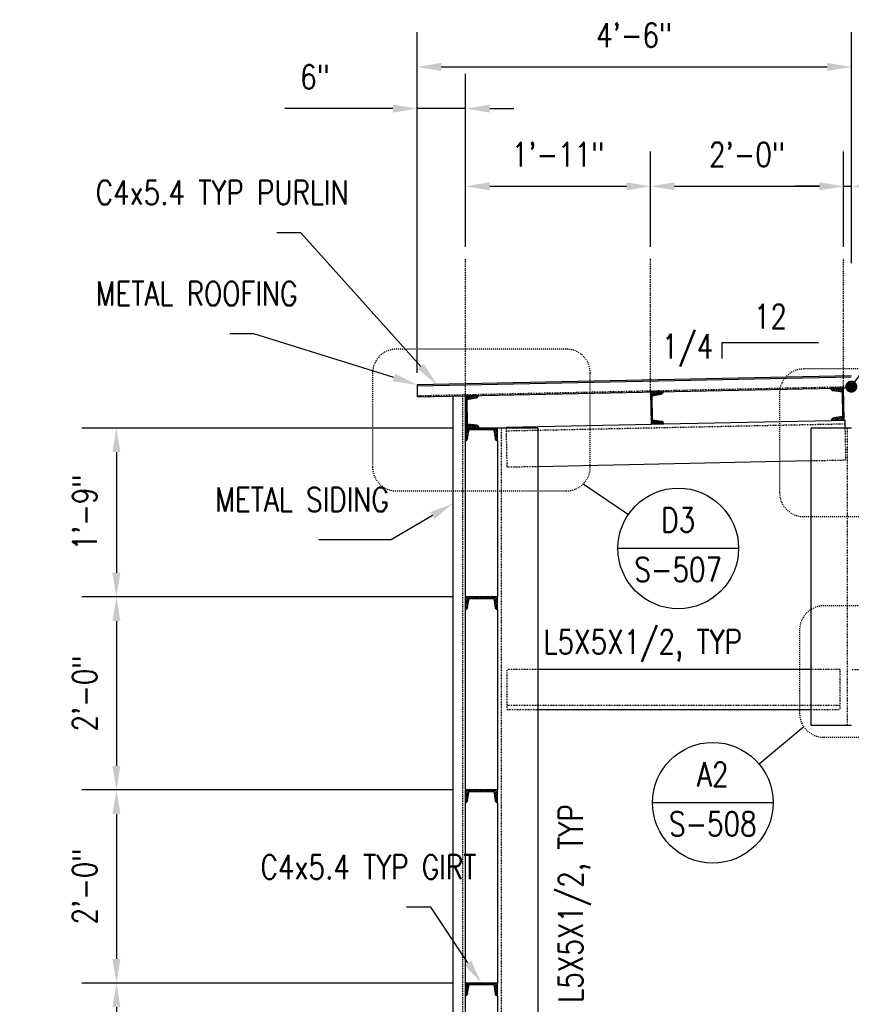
# Model space of a CAD drawing. Header units: inches. Extents: x 514 to 3028, y 69 to 495.
# Tile 10 of 25: x 1278 to 1381, y 151 to 274. Entities that reach past the tile are written whole.
import ezdxf
from ezdxf import colors
from ezdxf.entities.mleader import LeaderData, LeaderLine
from ezdxf.enums import TextEntityAlignment as Align
from ezdxf.math import Vec2, Vec3

# ---------------------------------------------------------------- set-up
doc = ezdxf.new("R2010")
doc.units = ezdxf.units.IN
doc.header["$MEASUREMENT"] = 0
for name, pattern in [('014200-907 MS2 Medium Dash', [0.109898, 0.068898, -0.041]), ('Dash', [0.25, 0.125, -0.125]), ('Dash - 1_16_', [0.1875, 0.125, -0.0625]), ('Hidden 3_32_', [0.140625, 0.09375, -0.046875])]:
    doc.linetypes.add(name, pattern=pattern)
for name, color, linetype in [('A-FLOR', 192, 'Continuous'), ('G-ANNO-REFR', 2, 'Continuous'), ('S-ANNO-DIMS', 1, 'Continuous'), ('S-ANNO-NOTE', 2, 'Continuous'), ('S-ANNO-SYMB', 2, 'Continuous'), ('S-ANNO-TEXT', 2, 'Continuous'), ('S-BEAM', 10, 'Continuous'), ('S-BEAM-HDLN', 1, 'Dash'), ('S-COLS', 2, 'Continuous'), ('S-DETL', 90, 'Continuous'), ('S-DETL-PATT', 8, 'Continuous'), ('S-DETL-THIN', 1, 'Continuous')]:
    doc.layers.add(name, color=color, linetype=linetype)
doc.layers.add('A-FLOR-OVHD', color=9, linetype='014200-907 MS2 Medium Dash', true_color=0x808080)
doc.styles.add('AEC_COMN_TITLE', font='romans.shx', dxfattribs={"width": 0.8, "height": 0.1875})
doc.styles.add('Annotative', font='romans.shx', dxfattribs={"width": 0.8, "height": 0.125})
doc.styles.add('ROMANS', font='romans.shx', dxfattribs={"width": 0.8})
doc.dimstyles.new('Annotative', dxfattribs={"dimscale": 0, "dimtxt": 0.125, "dimasz": 0.125, "dimexe": 0.18, "dimexo": 0.0625, "dimgap": 0.09, "dimtad": 1, "dimdec": 3, "dimzin": 3, "dimdsep": 46, "dimlunit": 4, "dimtxsty": 'Annotative', "dimcen": 0.09, "dimclrt": 2, "dimazin": 2, "dimtfac": 1, "dimtdec": 3, "dimtmove": 0, "dimatfit": 0, "dimfxl": 1, "dimtfill": 1, "dimfrac": 2, "dimtolj": 1, "dimtzin": 0, "dimarcsym": 0})
pattern_1 = [(45, (0, 0), (-0.176776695, 0.176776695), []), (45, (0, 0.125), (-0.176776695, 0.176776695), [])]

# ---------------------------------------------------------------- blocks, each defined once
blk = doc.blocks.new('051200_Column-L-Angle - L5X5X1_2-1705965-CANOPY SECTION 1')
at = {"layer": 'S-COLS'}
for p, q in [((794.21, 223), (789.21, 223)), ((794.21, 223), (794.21, 132)), ((789.21, 221.42), (789.21, 202)), ((789.21, 200.42), (789.21, 178)), ((789.21, 176.42), (789.21, 154)), ((789.21, 152.42), (789.21, 133.58)), ((794.21, 132), (789.21, 132))]:
    blk.add_line(p, q, dxfattribs=at)
at = {"layer": 'S-COLS', "linetype": 'Hidden 3_32_'}
blk.add_line((789.71, 132), (789.71, 223), dxfattribs=at)
blk = doc.blocks.new('051200_Column-L-Angle - L5X5X1_2-1698497-CANOPY SECTION 1')
at = {"layer": 'S-COLS'}
for p, q in [((828.21, 186), (828.21, 223)), ((833.21, 223), (828.21, 223)), ((833.21, 186), (828.21, 186))]:
    blk.add_line(p, q, dxfattribs=at)
at = {"layer": 'S-COLS', "linetype": 'Hidden 3_32_'}
blk.add_line((832.71, 223), (832.71, 186), dxfattribs=at)
blk = doc.blocks.new('051200_StructuralFraming-C-Channel - C4X5_4-1771584-CANOPY SECTION 1')
at = {"lineweight": -3}
for p, q in [((832.23, 227.98), (830.65, 227.95)), ((832.31, 223.98), (832.23, 227.98)), ((832.23, 227.98), (832.23, 227.98)), ((830.94, 227.66), (830.95, 227.66)), ((830.95, 227.66), (832.05, 227.5)), ((832.05, 227.5), (832.12, 224.45)), ((832.12, 224.45), (831.02, 224.25)), ((830.73, 223.95), (832.31, 223.98)), ((832.31, 223.98), (832.31, 223.98))]:
    blk.add_line(p, q, dxfattribs=at)
for centre, start, end in [((830.94, 227.95), 181.19, 271.19), ((831.03, 223.95), 91.19, 181.19)]:
    blk.add_arc(centre, 0.296, start, end, dxfattribs=at)
blk = doc.blocks.new('051200_StructuralFraming-C-Channel - C4X5_4-V10-CANOPY SECTION 1')
at = {"lineweight": -3}
for p, q in [((785.21, 202), (785.21, 200.42)), ((789.21, 202), (785.21, 202)), ((789.21, 200.42), (789.21, 202)), ((785.5, 200.72), (785.68, 201.82)), ((785.68, 201.82), (788.74, 201.82)), ((788.74, 201.82), (788.91, 200.72))]:
    blk.add_line(p, q, dxfattribs=at)
for centre, start, end in [((785.21, 200.72), 270, 0), ((789.21, 200.72), 180, 270)]:
    blk.add_arc(centre, 0.296, start, end, dxfattribs=at)
blk = doc.blocks.new('051200_StructuralFraming-C-Channel - C4X5_4-V13-CANOPY SECTION 1')
at = {"lineweight": -3}
for p, q in [((785.21, 223), (785.21, 221.42)), ((789.21, 223), (785.21, 223)), ((785.5, 221.72), (785.68, 222.82)), ((785.68, 222.82), (788.74, 222.82)), ((788.74, 222.82), (788.91, 221.72)), ((789.21, 221.42), (789.21, 223))]:
    blk.add_line(p, q, dxfattribs=at)
for centre, start, end in [((785.21, 221.72), 270, 0), ((789.21, 221.72), 180, 270)]:
    blk.add_arc(centre, 0.296, start, end, dxfattribs=at)
blk = doc.blocks.new('051200_StructuralFraming-C-Channel - C4X5_4-1771553-CANOPY SECTION 1')
at = {"lineweight": -3}
for p, q in [((786.82, 227.04), (785.24, 227.01)), ((785.24, 227.01), (785.32, 223.01)), ((785.44, 226.55), (786.53, 226.74)), ((785.5, 223.49), (785.44, 226.55)), ((785.32, 223.01), (786.9, 223.05)), ((786.6, 223.34), (785.5, 223.49))]:
    blk.add_line(p, q, dxfattribs=at)
for centre, start, end in [((786.53, 227.04), 271.19, 1.19), ((786.61, 223.04), 1.19, 91.19)]:
    blk.add_arc(centre, 0.296, start, end, dxfattribs=at)
blk = doc.blocks.new('051200_StructuralFraming-C-Channel - C4X5_4-V14-CANOPY SECTION 1')
at = {"lineweight": -3}
for p, q in [((809.82, 227.52), (808.24, 227.49)), ((808.24, 227.49), (808.32, 223.49)), ((808.43, 227.02), (809.53, 227.22)), ((808.49, 223.96), (808.43, 227.02)), ((808.32, 223.49), (809.9, 223.52)), ((809.6, 223.81), (808.49, 223.96))]:
    blk.add_line(p, q, dxfattribs=at)
for centre, start, end in [((809.52, 227.52), 271.19, 1.19), ((809.6, 223.52), 1.19, 91.19)]:
    blk.add_arc(centre, 0.296, start, end, dxfattribs=at)
blk = doc.blocks.new('*D128')
at = {"layer": 'Defpoints', "color": 0, "transparency": 16777216}
for p in [(1333.08, 262.71), (1333.08, 244.04), (1327.05, 228.38)]:
    blk.add_point(p, dxfattribs=at)
at = {"layer": 'S-ANNO-DIMS', "color": 0, "lineweight": -2, "transparency": 16777216}
for p, q in [((1327.05, 229.88), (1327.05, 267.03)), ((1333.08, 245.54), (1333.08, 267.03)), ((1324.05, 262.71), (1310.61, 262.71)), ((1333.08, 262.71), (1327.05, 262.71)), ((1336.08, 262.71), (1339.08, 262.71))]:
    blk.add_line(p, q, dxfattribs=at)
at = {"layer": 'S-ANNO-DIMS', "color": 0, "transparency": 16777216}
for points in [[(1324.05, 263.21), (1324.05, 262.21), (1327.05, 262.71)], [(1336.08, 263.21), (1336.08, 262.21), (1333.08, 262.71)]]:
    blk.add_solid(points, dxfattribs=at)
at = {"layer": 'S-ANNO-DIMS', "color": 2, "lineweight": -3, "transparency": 16777216, "insert": (1314.37, 266.65), "char_height": 3, "width": 18.6393, "attachment_point": 5, "style": 'Annotative'}
blk.add_mtext('\\A1;6"', dxfattribs=at)
blk = doc.blocks.new('*D127')
at = {"layer": 'Defpoints', "color": 0, "transparency": 16777216}
for p in [(1356.08, 253.05), (1333.08, 244.04), (1356.08, 244.04)]:
    blk.add_point(p, dxfattribs=at)
at = {"layer": 'S-ANNO-DIMS', "color": 0, "lineweight": -2, "transparency": 16777216}
for p, q in [((1333.08, 245.54), (1333.08, 257.37)), ((1356.08, 245.54), (1356.08, 257.37)), ((1336.08, 253.05), (1353.08, 253.05))]:
    blk.add_line(p, q, dxfattribs=at)
at = {"layer": 'S-ANNO-DIMS', "color": 0, "transparency": 16777216}
for points in [[(1336.08, 253.55), (1336.08, 252.55), (1333.08, 253.05)], [(1353.08, 253.55), (1353.08, 252.55), (1356.08, 253.05)]]:
    blk.add_solid(points, dxfattribs=at)
at = {"layer": 'S-ANNO-DIMS', "color": 2, "lineweight": -3, "transparency": 16777216, "insert": (1344.58, 257), "char_height": 3, "width": 15.0412, "attachment_point": 5, "style": 'Annotative'}
blk.add_mtext('\\A1;1\'-11"', dxfattribs=at)
blk = doc.blocks.new('*D126')
at = {"layer": 'Defpoints', "color": 0, "transparency": 16777216}
for p in [(1380.08, 253.05), (1356.08, 244.04), (1380.08, 244.03)]:
    blk.add_point(p, dxfattribs=at)
at = {"layer": 'S-ANNO-DIMS', "color": 0, "lineweight": -2, "transparency": 16777216}
for p, q in [((1356.08, 245.54), (1356.08, 257.37)), ((1380.08, 245.53), (1380.08, 257.37)), ((1359.08, 253.05), (1377.08, 253.05))]:
    blk.add_line(p, q, dxfattribs=at)
at = {"layer": 'S-ANNO-DIMS', "color": 0, "transparency": 16777216}
for points in [[(1359.08, 253.55), (1359.08, 252.55), (1356.08, 253.05)], [(1377.08, 253.55), (1377.08, 252.55), (1380.08, 253.05)]]:
    blk.add_solid(points, dxfattribs=at)
at = {"layer": 'S-ANNO-DIMS', "color": 2, "lineweight": -3, "transparency": 16777216, "insert": (1368.08, 257), "char_height": 3, "width": 12.3279, "attachment_point": 5, "style": 'Annotative'}
blk.add_mtext('\\A1;2\'-0"', dxfattribs=at)
blk = doc.blocks.new('*D125')
at = {"layer": 'Defpoints', "color": 0, "transparency": 16777216}
for p in [(1381.05, 267.89), (1381.05, 242), (1327.05, 228.38)]:
    blk.add_point(p, dxfattribs=at)
at = {"layer": 'S-ANNO-DIMS', "color": 0, "lineweight": -2, "transparency": 16777216}
for p, q in [((1327.05, 229.88), (1327.05, 272.21)), ((1381.05, 243.5), (1381.05, 272.21)), ((1330.05, 267.89), (1378.05, 267.89))]:
    blk.add_line(p, q, dxfattribs=at)
at = {"layer": 'S-ANNO-DIMS', "color": 0, "transparency": 16777216}
for points in [[(1330.05, 268.39), (1330.05, 267.39), (1327.05, 267.89)], [(1378.05, 268.39), (1378.05, 267.39), (1381.05, 267.89)]]:
    blk.add_solid(points, dxfattribs=at)
at = {"layer": 'S-ANNO-DIMS', "color": 2, "lineweight": -3, "transparency": 16777216, "insert": (1354.05, 271.84), "char_height": 3, "width": 12.3279, "attachment_point": 5, "style": 'Annotative'}
blk.add_mtext('\\A1;4\'-6"', dxfattribs=at)
blk = doc.blocks.new('*D123')
at = {"layer": 'Defpoints', "color": 0, "transparency": 16777216}
for p in [(1333.05, 223), (1289.67, 202), (1333.05, 202)]:
    blk.add_point(p, dxfattribs=at)
at = {"layer": 'S-ANNO-DIMS', "color": 0, "lineweight": -2, "transparency": 16777216}
for p, q in [((1331.55, 223), (1285.35, 223)), ((1289.67, 220), (1289.67, 205)), ((1331.55, 202), (1285.35, 202))]:
    blk.add_line(p, q, dxfattribs=at)
at = {"layer": 'S-ANNO-DIMS', "color": 0, "transparency": 16777216}
for points in [[(1289.17, 220), (1290.17, 220), (1289.67, 223)], [(1289.17, 205), (1290.17, 205), (1289.67, 202)]]:
    blk.add_solid(points, dxfattribs=at)
at = {"layer": 'S-ANNO-DIMS', "color": 2, "lineweight": -3, "transparency": 16777216, "insert": (1285.72, 212.5), "char_height": 3, "width": 12.3279, "attachment_point": 5, "rotation": 90, "style": 'Annotative'}
blk.add_mtext('\\A1;1\'-9"', dxfattribs=at)
blk = doc.blocks.new('*D122')
at = {"layer": 'Defpoints', "color": 0, "transparency": 16777216}
for p in [(1333.05, 202), (1289.67, 178), (1333.05, 178)]:
    blk.add_point(p, dxfattribs=at)
at = {"layer": 'S-ANNO-DIMS', "color": 0, "lineweight": -2, "transparency": 16777216}
for p, q in [((1331.55, 202), (1285.35, 202)), ((1289.67, 199), (1289.67, 181)), ((1331.55, 178), (1285.35, 178))]:
    blk.add_line(p, q, dxfattribs=at)
at = {"layer": 'S-ANNO-DIMS', "color": 0, "transparency": 16777216}
for points in [[(1289.17, 199), (1290.17, 199), (1289.67, 202)], [(1289.17, 181), (1290.17, 181), (1289.67, 178)]]:
    blk.add_solid(points, dxfattribs=at)
at = {"layer": 'S-ANNO-DIMS', "color": 2, "lineweight": -3, "transparency": 16777216, "insert": (1285.72, 190), "char_height": 3, "width": 12.3279, "attachment_point": 5, "rotation": 90, "style": 'Annotative'}
blk.add_mtext('\\A1;2\'-0"', dxfattribs=at)
blk = doc.blocks.new('*D121')
at = {"layer": 'Defpoints', "color": 0, "transparency": 16777216}
for p in [(1333.05, 178), (1289.67, 154), (1333.05, 154)]:
    blk.add_point(p, dxfattribs=at)
at = {"layer": 'S-ANNO-DIMS', "color": 0, "lineweight": -2, "transparency": 16777216}
for p, q in [((1331.55, 178), (1285.35, 178)), ((1289.67, 175), (1289.67, 157)), ((1331.55, 154), (1285.35, 154))]:
    blk.add_line(p, q, dxfattribs=at)
at = {"layer": 'S-ANNO-DIMS', "color": 0, "transparency": 16777216}
for points in [[(1289.17, 175), (1290.17, 175), (1289.67, 178)], [(1289.17, 157), (1290.17, 157), (1289.67, 154)]]:
    blk.add_solid(points, dxfattribs=at)
at = {"layer": 'S-ANNO-DIMS', "color": 2, "lineweight": -3, "transparency": 16777216, "insert": (1285.72, 166), "char_height": 3, "width": 12.3279, "attachment_point": 5, "rotation": 90, "style": 'Annotative'}
blk.add_mtext('\\A1;2\'-0"', dxfattribs=at)
blk = doc.blocks.new('*D120')
at = {"layer": 'Defpoints', "color": 0, "transparency": 16777216}
for p in [(1333.05, 154), (1289.67, 132), (1331.55, 132)]:
    blk.add_point(p, dxfattribs=at)
at = {"layer": 'S-ANNO-DIMS', "color": 0, "lineweight": -2, "transparency": 16777216}
for p, q in [((1331.55, 154), (1285.35, 154)), ((1289.67, 151), (1289.67, 135)), ((1330.05, 132), (1285.35, 132))]:
    blk.add_line(p, q, dxfattribs=at)
at = {"layer": 'S-ANNO-DIMS', "color": 0, "transparency": 16777216}
for points in [[(1289.17, 151), (1290.17, 151), (1289.67, 154)], [(1289.17, 135), (1290.17, 135), (1289.67, 132)]]:
    blk.add_solid(points, dxfattribs=at)
at = {"layer": 'S-ANNO-DIMS', "color": 2, "lineweight": -3, "transparency": 16777216, "insert": (1285.72, 143), "char_height": 3, "width": 15.0412, "attachment_point": 5, "rotation": 90, "style": 'Annotative'}
blk.add_mtext('\\A1;1\'-10"', dxfattribs=at)
blk = doc.blocks.new('_Dot')
at = {"color": 0, "linetype": 'ByBlock', "lineweight": -2}
blk.add_line((-0.5, 0), (-1, 0), dxfattribs=at)
at = {"color": 0, "linetype": 'ByBlock', "const_width": 0.5}
blk.add_lwpolyline([(-0.25, 0, 1), (0.25, 0, 1)], format="xyb", close=True, dxfattribs=at)
blk = doc.blocks.new('*D174')
at = {"layer": 'Defpoints', "color": 0, "transparency": 16777216}
for p in [(1381.05, 253.05), (1380.08, 244.03), (1381.05, 242)]:
    blk.add_point(p, dxfattribs=at)
at = {"layer": 'S-ANNO-DIMS', "color": 0, "lineweight": -2, "transparency": 16777216}
for p, q in [((1380.08, 245.53), (1380.08, 257.37)), ((1381.05, 243.5), (1381.05, 257.37)), ((1377.08, 253.05), (1374.08, 253.05)), ((1380.08, 253.05), (1381.05, 253.05)), ((1384.05, 253.05), (1387.05, 253.05))]:
    blk.add_line(p, q, dxfattribs=at)
at = {"layer": 'S-ANNO-DIMS', "color": 0, "transparency": 16777216}
for points in [[(1377.08, 253.55), (1377.08, 252.55), (1380.08, 253.05)], [(1384.05, 253.55), (1384.05, 252.55), (1381.05, 253.05)]]:
    blk.add_solid(points, dxfattribs=at)
at = {"layer": 'S-ANNO-DIMS', "color": 2, "lineweight": -3, "transparency": 16777216, "insert": (1387.05, 257), "char_height": 3, "attachment_point": 5, "style": 'Annotative'}
blk.add_mtext('\\A1;1"', dxfattribs=at)
blk = doc.blocks.new('Detail Callout AEC')
at = {"color": 0, "linetype": 'ByBlock', "lineweight": -3, "transparency": 16777216}
blk.add_line((0.25, 0), (-0.25, 0), dxfattribs=at)
blk.add_circle((0, 0), 0.25, dxfattribs=at)
at = {"color": 0, "linetype": 'ByBlock', "lineweight": -3, "transparency": 16777216, "style": 'AEC_COMN_TITLE'}
for tag, p in [('VIEWNUMBER', (0, 0.0508)), ('SHEETNUMBER', (0, -0.1263))]:
    blk.add_attdef(tag, text='', height=0.0938, dxfattribs=at).set_placement(p, align=Align.CENTER)
blk = doc.blocks.new('*D190')
at = {"layer": 'Defpoints', "color": 0, "linetype": 'Hidden 3_32_', "transparency": 16777216}
for p in [(1381.55, 195), (1423.36, 195), (1379.64, 192.98)]:
    blk.add_point(p, dxfattribs=at)
at = {"layer": 'S-BEAM', "color": 0, "linetype": 'Hidden 3_32_', "lineweight": -2, "transparency": 16777216}
for p, q in [((1423.36, 198), (1423.36, 201)), ((1383.05, 195), (1427.68, 195)), ((1423.36, 195), (1423.36, 192.98)), ((1381.14, 192.98), (1427.68, 192.98)), ((1423.36, 189.98), (1423.36, 177.63))]:
    blk.add_line(p, q, dxfattribs=at)
at = {"layer": 'S-BEAM', "color": 0, "linetype": 'Hidden 3_32_', "transparency": 16777216}
for points in [[(1422.86, 198), (1423.86, 198), (1423.36, 195)], [(1422.86, 189.98), (1423.86, 189.98), (1423.36, 192.98)]]:
    blk.add_solid(points, dxfattribs=at)
at = {"layer": 'S-BEAM', "color": 2, "linetype": 'Hidden 3_32_', "transparency": 16777216, "insert": (1419.41, 181.45), "char_height": 3, "attachment_point": 5, "rotation": 90, "style": 'Annotative', "bg_fill": 3, "box_fill_scale": 1.25, "bg_fill_color": 256, "bg_fill_true_color": 13158600, "bg_fill_transparency": 0}
blk.add_mtext('\\A1;2"', dxfattribs=at)

msp = doc.modelspace()

# ---------------------------------------------------------------- hatches: boundary and pattern name
at = {"layer": 'S-DETL-PATT'}
h = msp.add_hatch(dxfattribs=at)
h.set_pattern_fill('STEEL', color=256, scale=2)
h.set_pattern_definition(pattern_1)
h.paths.add_polyline_path([(1380.0669, 227.9789), (1378.4872, 227.946, 0.41421356), (1378.7893, 227.6563), (1379.8927, 227.5049), (1379.9562, 224.446), (1378.8601, 224.249, 0.40521031), (1378.5702, 223.956), (1378.5718, 223.9561), (1380.1497, 223.9889)])
h = msp.add_hatch(dxfattribs=at)
h.set_pattern_fill('STEEL', color=256, scale=2)
h.set_pattern_definition(pattern_1)
h.paths.add_polyline_path([(1334.6609, 227.0362), (1333.0814, 227.0033), (1333.1643, 223.0126), (1334.7439, 223.0454, 0.41421356), (1334.4418, 223.3352), (1333.3385, 223.4866), (1333.2749, 226.5455), (1334.3711, 226.7425, 0.40591675)])
h = msp.add_hatch(dxfattribs=at)
h.set_pattern_fill('STEEL', color=256, scale=2)
h.set_pattern_definition(pattern_1)
h.paths.add_polyline_path([(1357.6559, 227.5138), (1356.0764, 227.481), (1356.1593, 223.4903), (1357.739, 223.5231, 0.41421356), (1357.4369, 223.8129), (1356.3335, 223.9642), (1356.27, 227.0231), (1357.3661, 227.2201, 0.40591675)])
h = msp.add_hatch(dxfattribs=at)
h.set_pattern_fill('STEEL', color=256, scale=2)
h.set_pattern_definition(pattern_1)
h.paths.add_polyline_path([(1336.7494, 221.716, 0.41421356), (1337.0454, 221.42), (1337.0454, 223), (1333.0454, 223), (1333.0454, 221.42, 0.41421356), (1333.3414, 221.716), (1333.5156, 222.816), (1336.5752, 222.816)])
h = msp.add_hatch(dxfattribs=at)
h.set_pattern_fill('STEEL', color=256, scale=2)
h.set_pattern_definition(pattern_1)
h.paths.add_polyline_path([(1337.0454, 202), (1333.0454, 202), (1333.0454, 200.42, 0.41421356), (1333.3414, 200.716), (1333.5156, 201.816), (1336.5752, 201.816), (1336.7494, 200.716, 0.41421356), (1337.0454, 200.42)])
h = msp.add_hatch(dxfattribs=at)
h.set_pattern_fill('STEEL', color=256, scale=2)
h.set_pattern_definition([(45, (-2e-13, -24), (-0.176776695, 0.176776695), []), (45, (-2e-13, -23.875), (-0.176776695, 0.176776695), [])])
h.paths.add_polyline_path([(1337.0454, 178), (1333.0454, 178), (1333.0454, 176.42, 0.41421356), (1333.3414, 176.716), (1333.5156, 177.816), (1336.5752, 177.816), (1336.7494, 176.716, 0.41421356), (1337.0454, 176.42)])
h = msp.add_hatch(dxfattribs=at)
h.set_pattern_fill('STEEL', color=256, scale=2)
h.set_pattern_definition([(45, (0, -48), (-0.176776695, 0.176776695), []), (45, (0, -47.875), (-0.176776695, 0.176776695), [])])
h.paths.add_polyline_path([(1337.0454, 154), (1333.0454, 154), (1333.0454, 152.42, 0.41421356), (1333.3414, 152.716), (1333.5156, 153.816), (1336.5752, 153.816), (1336.7494, 152.716, 0.41421356), (1337.0454, 152.42)])

# ---------------------------------------------------------------- linework, layer by layer
at = {"layer": 'A-FLOR', "lineweight": -3}
for p, q in [((1381.0454, 229.5), (1327.0454, 228.3783)), ((1327.0454, 228.3783), (1327.0454, 226.878)), ((1327.0454, 226.878), (1381.0454, 227.9997))]:
    msp.add_line(p, q, dxfattribs=at)
at = {"layer": 'A-FLOR-OVHD', "lineweight": -3}
msp.add_line((1327.0454, 227.028), (1381.0454, 228.1497), dxfattribs=at)
at = {"layer": 'G-ANNO-REFR', "lineweight": -3}
msp.add_line((1347.7147, 216.0511), (1353.3217, 212.2455), dxfattribs=at)
at = {"layer": 'S-ANNO-SYMB'}
msp.add_line((1364.9824, 233.6498), (1376.9824, 233.6498), dxfattribs=at)
at = {"layer": 'S-ANNO-SYMB', "lineweight": -3}
msp.add_line((1375.1517, 185.8322), (1369.591, 181.2085), dxfattribs=at)
at = {"layer": 'S-ANNO-SYMB', "linetype": 'Dash', "lineweight": -3}
for points in [[(1324.517, 215.1724), (1345.5934, 215.1724, 0.41421356), (1348.5934, 218.1724), (1348.5934, 229.8198, 0.41421356), (1345.5934, 232.8198), (1324.517, 232.8198, 0.41421356), (1321.517, 229.8198), (1321.517, 218.1724, 0.41421356)], [(1391.0917, 214.9804), (1391.0917, 227.3443, 0.41421356), (1388.0917, 230.3443), (1375.1266, 230.3443, 0.41421356), (1372.1266, 227.3443), (1372.1266, 214.9804, 0.41421356), (1375.1266, 211.9804), (1388.0917, 211.9804, 0.41421356)]]:
    msp.add_lwpolyline(points, format="xyb", close=True, dxfattribs=at)
at = {"layer": 'S-ANNO-SYMB'}
msp.add_lwpolyline([(1364.9824, 231.6498), (1364.9824, 233.6498)], dxfattribs=at)
at = {"layer": 'S-BEAM'}
for p, q in [((1338.1531, 223.1163), (1356.1573, 223.4904)), ((1338.1555, 223), (1338.1531, 223.1163)), ((1357.739, 223.5232), (1378.5718, 223.9561)), ((1380.1497, 223.9889), (1380.2337, 223.9906)), ((1380.2337, 223.9906), (1380.2543, 223)), ((1376.0454, 218.9025), (1342.0454, 218.1961)), ((1376.0454, 193), (1342.0454, 193)), ((1342.0454, 188), (1376.0454, 188))]:
    msp.add_line(p, q, dxfattribs=at)
at = {"layer": 'S-BEAM', "linetype": 'Hidden 3_32_'}
for p, q in [((1338.2569, 218.1173), (1338.1555, 222.998)), ((1380.2441, 223.4907), (1342.0454, 222.697)), ((1380.2543, 222.998), (1380.3376, 218.9917)), ((1342.0435, 222.697), (1338.1634, 222.6164)), ((1338.2566, 218.1344), (1338.2569, 218.1173)), ((1342.0435, 218.196), (1338.2569, 218.1173)), ((1380.3376, 218.9917), (1376.0474, 218.9025)), ((1380.3376, 218.9917), (1380.3372, 219.0087)), ((1338.2726, 188), (1338.2726, 193)), ((1338.2726, 193), (1338.2726, 192.983)), ((1342.0435, 193), (1338.2726, 193)), ((1379.637, 193), (1376.0474, 193)), ((1379.637, 192.983), (1379.637, 193)), ((1379.637, 193), (1379.637, 188)), ((1342.0435, 188.5), (1338.2726, 188.5)), ((1338.2726, 188), (1342.0435, 188)), ((1376.0454, 188.5), (1342.0454, 188.5)), ((1379.637, 188.5), (1376.0474, 188.5)), ((1376.0474, 188), (1379.637, 188))]:
    msp.add_line(p, q, dxfattribs=at)
at = {"layer": 'S-BEAM-HDLN'}
msp.add_line((1378.5758, 223.9562), (1380.1478, 223.9888), dxfattribs=at)
at = {"layer": 'S-DETL', "linetype": 'Dash - 1_16_', "lineweight": -3}
for p, q in [((1333.0812, 227.0118), (1333.0812, 244.0425)), ((1356.0762, 227.4894), (1356.0762, 244.0425)), ((1380.0758, 227.979), (1380.0758, 244.0314)), ((1332.7214, 226.9959), (1332.7214, 132))]:
    msp.add_line(p, q, dxfattribs=at)
at = {"layer": 'S-DETL', "lineweight": -3}
for p, q in [((1331.5454, 132), (1331.5454, 226.9714)), ((1333.0454, 227.0026), (1333.0454, 132))]:
    msp.add_line(p, q, dxfattribs=at)
at = {"layer": 'S-DETL-THIN', "lineweight": -3}
msp.add_line((1327.0454, 228.2283), (1381.0454, 229.35), dxfattribs=at)

# ---------------------------------------------------------------- block references
at = {"layer": 'G-ANNO-REFR', "lineweight": -3}
ref = msp.add_blockref('Detail Callout AEC', (1359.5273, 208.0336), dxfattribs=dict(at, xscale=30, yscale=30, zscale=30))
ref.add_attrib('VIEWNUMBER', 'D3', dxfattribs={"layer": 'S-ANNO-TEXT', "color": 1, "transparency": 16777216, "height": 3.00001, "style": 'ROMANS', "width": 0.8}).set_placement((1359.5273, 209.1586), align=Align.BOTTOM_CENTER)
ref.add_attrib('SHEETNUMBER', 'S-507', dxfattribs={"layer": 'S-ANNO-TEXT', "color": 1, "transparency": 16777216, "height": 3.00001, "style": 'ROMANS', "width": 0.8}).set_placement((1359.5273, 203.9061), align=Align.CENTER)
ref = msp.add_blockref('Detail Callout AEC', (1363.824, 176.4135), dxfattribs=dict(at, xscale=30, yscale=30, zscale=30))
ref.add_attrib('VIEWNUMBER', 'A2', dxfattribs={"layer": 'S-ANNO-TEXT', "color": 1, "transparency": 16777216, "height": 3.00001, "style": 'ROMANS', "width": 0.8}).set_placement((1363.824, 177.5385), align=Align.BOTTOM_CENTER)
ref.add_attrib('SHEETNUMBER', 'S-508', dxfattribs={"layer": 'S-ANNO-TEXT', "color": 1, "transparency": 16777216, "height": 3.00001, "style": 'ROMANS', "width": 0.8}).set_placement((1363.824, 172.286), align=Align.CENTER)
at = {"layer": 'S-COLS', "lineweight": -3}
for name in ['051200_Column-L-Angle - L5X5X1_2-1705965-CANOPY SECTION 1', '051200_Column-L-Angle - L5X5X1_2-1698497-CANOPY SECTION 1']:
    msp.add_blockref(name, (547.8395, 0), dxfattribs=at)
at = {"layer": 'S-DETL-THIN', "lineweight": -3}
for name, p in [('051200_StructuralFraming-C-Channel - C4X5_4-1771584-CANOPY SECTION 1', (547.8395, 0)), ('051200_StructuralFraming-C-Channel - C4X5_4-1771553-CANOPY SECTION 1', (547.8395, 0)), ('051200_StructuralFraming-C-Channel - C4X5_4-V14-CANOPY SECTION 1', (547.8395, 0)), ('051200_StructuralFraming-C-Channel - C4X5_4-V13-CANOPY SECTION 1', (547.8395, 0)), ('051200_StructuralFraming-C-Channel - C4X5_4-V10-CANOPY SECTION 1', (547.8395, 0)), ('051200_StructuralFraming-C-Channel - C4X5_4-V10-CANOPY SECTION 1', (547.8395, -24)), ('051200_StructuralFraming-C-Channel - C4X5_4-V10-CANOPY SECTION 1', (547.8395, -48))]:
    msp.add_blockref(name, p, dxfattribs=at)

# ---------------------------------------------------------------- texts
at = {"layer": 'S-ANNO-NOTE', "lineweight": -3, "insert": (1342.7714, 197.9256), "char_height": 3, "width": 29.691137, "attachment_point": 1, "line_spacing_factor": 0.981704, "style": 'Annotative'}
msp.add_mtext('\\pxt3.2,6.4,9.6,12.8,16,19.2,22.4,25.6,28.8,32,35.2,38.4,41.6,44.8,48,51.2,54.4,57.6,60.8,64,67.2,70.4,73.6,76.8,80,83.2,86.4,89.6,92.8,96,99.2,102.4;{L5X5X1/2, TYP}', dxfattribs=at)
at = {"layer": 'S-ANNO-NOTE', "lineweight": -3, "insert": (1344.657, 151.5395), "char_height": 3, "width": 29.691137, "attachment_point": 1, "rotation": 90, "line_spacing_factor": 0.981704, "style": 'Annotative'}
msp.add_mtext('\\pxt3.2,6.4,9.6,12.8,16,19.2,22.4,25.6,28.8,32,35.2,38.4,41.6,44.8,48,51.2,54.4,57.6,60.8,64,67.2,70.4,73.6,76.8,80,83.2,86.4,89.6,92.8,96,99.2,102.4;L5X5X1/2, TYP', dxfattribs=at)
at = {"layer": 'S-ANNO-SYMB', "lineweight": -3, "char_height": 3, "width": 6.529184, "attachment_point": 5, "line_spacing_factor": 0.983083, "style": 'Annotative'}
for s, insert in [('12', (1370.9824, 236.8741)), ('1/4', (1360.6776, 232.6498))]:
    msp.add_mtext(s, dxfattribs=dict(at, insert=insert))

# ---------------------------------------------------------------- dimensions: what is measured, and where the dimension line sits
at = {"layer": 'S-ANNO-DIMS', "lineweight": -3}
for base, p1, p2, picture, middle in [((1381.0454, 267.8912), (1327.0454, 228.3783), (1381.0454, 242), '*D125', (1354.0454, 271.8369)), ((1356.0762, 253.0542), (1333.0812, 244.0425), (1356.0762, 244.0425), '*D127', (1344.5787, 256.9999)), ((1380.0758, 253.0542), (1356.0762, 244.0425), (1380.0758, 244.0314), '*D126', (1368.076, 256.9999))]:
    dim = msp.add_linear_dim(base=base, p1=p1, p2=p2, dimstyle='Annotative', override={"dimpost": '\\X', "dimtfill": 0}, dxfattribs=at)
    dim.commit()
    dim.dimension.update_dxf_attribs({"geometry": picture, "text_midpoint": middle})
for base, p1, p2, picture, middle in [((1333.0812, 262.7072), (1327.0454, 228.3783), (1333.0812, 244.0425), '*D128', (1314.3711, 262.7072)), ((1381.0454, 253.0542), (1380.0758, 244.0314), (1381.0454, 242), '*D174', (1387.0454, 253.0542))]:
    dim = msp.add_linear_dim(base=base, p1=p1, p2=p2, dimstyle='Annotative', override={"dimpost": '\\X', "dimtfill": 0}, dxfattribs=at)
    dim.commit()
    dim.dimension.update_dxf_attribs({"geometry": picture, "text_midpoint": middle, "dimtype": 160})
for base, p1, p2, picture, middle in [((1289.6696, 202), (1333.0454, 223), (1333.0454, 202), '*D123', (1285.7238, 212.5)), ((1289.6696, 178), (1333.0454, 202), (1333.0454, 178), '*D122', (1285.7238, 190)), ((1289.6696, 154), (1333.0454, 178), (1333.0454, 154), '*D121', (1285.7238, 166)), ((1289.6696, 132), (1333.0454, 154), (1331.5454, 132), '*D120', (1285.7238, 143))]:
    dim = msp.add_linear_dim(base=base, p1=p1, p2=p2, angle=90, dimstyle='Annotative', override={"dimpost": '\\X', "dimtfill": 0}, dxfattribs=at)
    dim.commit()
    dim.dimension.update_dxf_attribs({"geometry": picture, "text_midpoint": middle})

# ---------------------------------------------------------------- leaders
at = {"layer": 'S-ANNO-NOTE', "lineweight": -3}
ml = msp.add_multileader_mtext('Standard', dxfattribs=at)
ml.set_content('EL. 19\'-0" ', color=256, style='Annotative')
ml.set_leader_properties(color=1, linetype='ByLayer', lineweight=-1)
ml.set_arrow_properties(name='DOT')
ml.build(insert=Vec2(0, 0))
ml.multileader.update_dxf_attribs({"text_right_attachment_type": 3, "dogleg_length": 0.36, "arrow_head_size": 1.5, "scale": 24})
ctx = ml.context
ctx.base_point, ctx.scale, ctx.char_height, ctx.arrow_head_size, ctx.landing_gap_size, ctx.plane_origin = Vec3(1412.5161, 263.0712), 24, 3, 1.5, 2.16, Vec3(1378.5441, 256.5422)
ctx.right_attachment = 3
notes = []
notes.append((ctx, [(1, (1, 1, 0), (1406.9665, 263.0712), (1, 0), 5.5496, [(0, [(1381.0454, 228.1497)], 0, [])])]))
ctx.mtext.insert, ctx.mtext.width, ctx.mtext.flow_direction = Vec3(1414.6761, 264.5712), 21.927101, 5
ml = msp.add_multileader_mtext('Standard', dxfattribs=at)
ml.set_content('C4x5.4 TYP PURLIN', color=256, style='Annotative')
ml.set_leader_properties(color=1, linetype='ByLayer', lineweight=-1)
ml.build(insert=Vec2(0, 0))
ml.multileader.update_dxf_attribs({"text_right_attachment_type": 3, "dogleg_length": 0.125, "arrow_head_size": 3, "scale": 24})
ctx = ml.context
ctx.base_point, ctx.scale, ctx.char_height, ctx.arrow_head_size, ctx.landing_gap_size, ctx.plane_origin = Vec3(1284.9348, 252.2727), 24, 3, 3, 2.16, Vec3(1322.3957, 231.9412)
ctx.right_attachment = 3
notes.append((ctx, [(0, (1, 1, 0), (1312.5977, 247.2727), (-1, 0), 3, [(0, [(1329.506, 228.4294)], 0, [])])]))
ctx.mtext.insert, ctx.mtext.width, ctx.mtext.flow_direction = Vec3(1287.0948, 253.7727), 27.100995, 5
ml = msp.add_multileader_mtext('Standard', dxfattribs=at)
ml.set_content('METAL ROOFING', color=256, style='Annotative')
ml.set_leader_properties(color=1, linetype='ByLayer', lineweight=-1)
ml.build(insert=Vec2(0, 0))
ml.multileader.update_dxf_attribs({"text_right_attachment_type": 3, "dogleg_length": 0.125, "arrow_head_size": 3, "scale": 24})
ctx = ml.context
ctx.base_point, ctx.scale, ctx.char_height, ctx.arrow_head_size, ctx.landing_gap_size, ctx.plane_origin = Vec3(1284.9348, 239.7142), 24, 3, 3, 2.16, Vec3(1327.0454, 228.3783)
ctx.right_attachment = 3
notes.append((ctx, [(0, (1, 1, 0), (1306.7691, 234.7142), (-1, 0), 3, [(0, [(1327.0454, 228.3783)], 0, [])])]))
ctx.mtext.insert, ctx.mtext.width, ctx.mtext.flow_direction = Vec3(1287.0948, 241.2142), 16.282553, 5
ml = msp.add_multileader_mtext('Standard', dxfattribs=at)
ml.set_content('METAL ROOFING', color=256, style='Annotative')
ml.set_leader_properties(color=1, linetype='ByLayer', lineweight=-1)
ml.build(insert=Vec2(0, 0))
ml.multileader.update_dxf_attribs({"text_right_attachment_type": 3, "dogleg_length": 0.125, "arrow_head_size": 3, "scale": 24})
ctx = ml.context
ctx.base_point, ctx.scale, ctx.char_height, ctx.arrow_head_size, ctx.landing_gap_size, ctx.plane_origin = Vec3(1098.42, 234.4434), 24, 3, 3, 2.16, Vec3(1138.9057, 215.3073)
ctx.right_attachment = 3
notes.append((ctx, [(0, (1, 1, 0), (1120.2543, 229.4434), (-1, 0), 3, [(0, [(1134.1843, 223.5545)], 0, [])])]))
ctx.mtext.insert, ctx.mtext.width, ctx.mtext.flow_direction = Vec3(1100.58, 235.9434), 18.609717, 5
ml = msp.add_multileader_mtext('Standard', dxfattribs=at)
ml.set_content('C4x5.4 TYP PURLIN', color=256, style='Annotative')
ml.set_leader_properties(color=1, linetype='ByLayer', lineweight=-1)
ml.build(insert=Vec2(0, 0))
ml.multileader.update_dxf_attribs({"text_right_attachment_type": 3, "dogleg_length": 0.125, "arrow_head_size": 3, "scale": 24})
ctx = ml.context
ctx.base_point, ctx.scale, ctx.char_height, ctx.arrow_head_size, ctx.landing_gap_size, ctx.plane_origin = Vec3(1150.3882, 233.8737), 24, 3, 3, 2.16, Vec3(1138.0067, 222.1959)
ctx.right_attachment = 3
notes.append((ctx, [(1, (1, 1, 0), (1147.3882, 233.8737), (1, 0), 3, [(0, [(1138.0067, 222.1959)], 0, [])])]))
ctx.mtext.insert, ctx.mtext.width, ctx.mtext.flow_direction = Vec3(1152.5482, 235.3737), 22.729535, 5
ml = msp.add_multileader_mtext('Standard', dxfattribs=at)
ml.set_content('\\A1;EL. +18-11"', color=256, style='Annotative')
ml.set_leader_properties(color=1, lineweight=-1)
ml.set_arrow_properties(name='DOT')
ml.build(insert=Vec2(0, 0))
ml.multileader.update_dxf_attribs({"text_right_attachment_type": 3, "dogleg_length": 0.36, "arrow_head_size": 0.75, "scale": 24})
ctx = ml.context
ctx.base_point, ctx.scale, ctx.char_height, ctx.arrow_head_size, ctx.landing_gap_size, ctx.plane_origin = Vec3(2146.5098, 227.5499), 24, 3, 0.75, 2.16, Vec3(2130.6971, 257.7309)
ctx.right_attachment, ctx.text_align_type = 3, 2
notes.append((ctx, [(0, (1, 1, 0), (2199.171, 226.9784), (-1, 0), 24.684, [(0, [(2211.6525, 226.9784)], 0, [])])]))
ctx.mtext.insert, ctx.mtext.width, ctx.mtext.alignment, ctx.mtext.flow_direction = Vec3(2172.3269, 229.0499), 36.262255, 3, 5
ml = msp.add_multileader_mtext('Standard', dxfattribs=at)
ml.set_content('C4x5.4 TYP PURLIN', color=256, style='Annotative')
ml.set_leader_properties(color=1, linetype='ByLayer', lineweight=-1)
ml.build(insert=Vec2(0, 0))
ml.multileader.update_dxf_attribs({"text_right_attachment_type": 3, "dogleg_length": 0.125, "arrow_head_size": 3, "scale": 24})
ctx = ml.context
ctx.base_point, ctx.scale, ctx.char_height, ctx.arrow_head_size, ctx.landing_gap_size, ctx.plane_origin = Vec3(975.3639, 225.9595), 24, 3, 3, 2.16, Vec3(971.6223, 214.2817)
ctx.right_attachment = 3
notes.append((ctx, [(1, (1, 1, 0), (972.3639, 225.9595), (1, 0), 3, [(0, [(971.6223, 214.2817)], 0, [])])]))
ctx.mtext.insert, ctx.mtext.width, ctx.mtext.flow_direction = Vec3(977.5239, 227.4595), 22.729535, 5
ml = msp.add_multileader_mtext('Standard', dxfattribs=at)
ml.set_content('EL. 19\'-0"', color=256, style='Annotative')
ml.set_leader_properties(color=1, linetype='ByLayer', lineweight=-1)
ml.set_arrow_properties(name='DOT')
ml.build(insert=Vec2(0, 0))
ml.multileader.update_dxf_attribs({"text_right_attachment_type": 3, "dogleg_length": 0.36, "arrow_head_size": 1.5, "scale": 24})
ctx = ml.context
ctx.base_point, ctx.scale, ctx.char_height, ctx.arrow_head_size, ctx.landing_gap_size, ctx.plane_origin = Vec3(1241.4083, 223.81), 24, 3, 1.5, 2.16, Vec3(1219.4875, 252.3667)
ctx.right_attachment = 3
notes.append((ctx, [(1, (1, 1, 0), (1232.6209, 223.81), (1, 0), 8.7873, [(0, [(1209.7198, 223.8065)], 0, [])])]))
ctx.mtext.insert, ctx.mtext.width, ctx.mtext.flow_direction = Vec3(1243.5683, 225.31), 21.927101, 5
ml = msp.add_multileader_mtext('Standard', dxfattribs=at)
ml.set_content('METAL SIDING', color=256, style='Annotative')
ml.set_leader_properties(color=1, linetype='ByLayer', lineweight=-1)
ml.build(insert=Vec2(0, 0))
ml.multileader.update_dxf_attribs({"text_right_attachment_type": 3, "dogleg_length": 0.375, "arrow_head_size": 3, "scale": 24})
ctx = ml.context
ctx.base_point, ctx.scale, ctx.char_height, ctx.arrow_head_size, ctx.landing_gap_size, ctx.plane_origin = Vec3(1299.7885, 214.1018), 24, 3, 3, 2.16, Vec3(1331.352, 213.6362)
ctx.right_attachment = 3
notes.append((ctx, [(0, (1, 1, 0), (1323.8514, 209.1018), (-1, 0), 9, [(0, [(1331.5454, 213.6362)], 0, [])])]))
ctx.mtext.insert, ctx.mtext.width, ctx.mtext.flow_direction = Vec3(1301.9485, 215.6018), 13.240565, 5
ml = msp.add_multileader_mtext('Standard', dxfattribs=at)
ml.set_content('METAL SIDING', color=256, style='Annotative')
ml.set_leader_properties(color=1, linetype='ByLayer', lineweight=-1)
ml.build(insert=Vec2(0, 0))
ml.multileader.update_dxf_attribs({"text_right_attachment_type": 3, "dogleg_length": 0.125, "arrow_head_size": 3, "scale": 24})
ctx = ml.context
ctx.base_point, ctx.scale, ctx.char_height, ctx.arrow_head_size, ctx.landing_gap_size, ctx.plane_origin = Vec3(1109.7692, 195.0443), 24, 3, 3, 2.16, Vec3(1135.5026, 198.9504)
ctx.right_attachment = 3
notes.append((ctx, [(0, (1, 1, 0), (1127.832, 190.0443), (-1, 0), 3, [(0, [(1135.6961, 179.6314)], 0, [])])]))
ctx.mtext.insert, ctx.mtext.width, ctx.mtext.flow_direction = Vec3(1111.9292, 196.5443), 13.240565, 5
ml = msp.add_multileader_mtext('Standard', dxfattribs=at)
ml.set_content('C4x5.4 TYP GIRT', color=256, style='Annotative')
ml.set_leader_properties(color=1, linetype='ByLayer', lineweight=-1)
ml.build(insert=Vec2(0, 0))
ml.multileader.update_dxf_attribs({"text_right_attachment_type": 3, "dogleg_length": 0.125, "arrow_head_size": 3, "scale": 24})
ctx = ml.context
ctx.base_point, ctx.scale, ctx.char_height, ctx.arrow_head_size, ctx.landing_gap_size, ctx.plane_origin = Vec3(1109.7692, 170.9441), 24, 3, 3, 2.16, Vec3(1139.1961, 149.8306)
ctx.right_attachment = 3
notes.append((ctx, [(0, (1, 1, 0), (1133.0892, 165.9441), (-1, 0), 3, [(0, [(1139.1961, 149.8306)], 0, [])])]))
ctx.mtext.insert, ctx.mtext.width, ctx.mtext.flow_direction = Vec3(1111.9292, 172.4441), 19.9331, 5
ml = msp.add_multileader_mtext('Standard', dxfattribs=at)
ml.set_content('C4x5.4 TYP GIRT', color=256, style='Annotative')
ml.set_leader_properties(color=1, linetype='ByLayer', lineweight=-1)
ml.build(insert=Vec2(0, 0))
ml.multileader.update_dxf_attribs({"text_right_attachment_type": 3, "dogleg_length": 0.125, "arrow_head_size": 3, "scale": 24})
ctx = ml.context
ctx.base_point, ctx.scale, ctx.char_height, ctx.arrow_head_size, ctx.landing_gap_size, ctx.plane_origin = Vec3(1305.4285, 168.4251), 24, 3, 3, 2.16, Vec3(1335.0454, 154)
ctx.right_attachment = 3
notes.append((ctx, [(0, (1, 1, 0), (1328.7485, 163.4251), (-1, 0), 3, [(0, [(1335.0454, 154)], 0, [])])]))
ctx.mtext.insert, ctx.mtext.width, ctx.mtext.flow_direction = Vec3(1307.5885, 169.9251), 19.9331, 5
ml = msp.add_multileader_mtext('Standard', dxfattribs=at)
ml.set_content('C4x5.4 TYP GIRT', color=256, style='Annotative')
ml.set_leader_properties(color=1, linetype='ByLayer', lineweight=-1)
ml.build(insert=Vec2(0, 0))
ml.multileader.update_dxf_attribs({"text_right_attachment_type": 3, "dogleg_length": 0.375, "arrow_head_size": 3, "scale": 24})
ctx = ml.context
ctx.base_point, ctx.scale, ctx.char_height, ctx.arrow_head_size, ctx.landing_gap_size, ctx.plane_origin = Vec3(909.5197, 162.6536), 24, 3, 3, 2.16, Vec3(938.8397, 141.676)
ctx.right_attachment = 3
notes.append((ctx, [(0, (1, 1, 0), (938.8397, 157.6536), (-1, 0), 9, [(0, [(938.8397, 141.676)], 0, [])])]))
ctx.mtext.insert, ctx.mtext.width, ctx.mtext.flow_direction = Vec3(911.6797, 164.1536), 19.9331, 5
for ctx, leaders in notes:
    for number, flags, end, landing, length, lines in leaders:
        leader = LeaderData()
        leader.index, (leader.has_last_leader_line, leader.has_dogleg_vector, leader.attachment_direction) = number, flags
        leader.last_leader_point, leader.dogleg_vector, leader.dogleg_length = Vec3(end), Vec3(landing), length
        for number, points, colour, breaks in lines:
            line = LeaderLine()
            line.index, line.vertices, line.color, line.breaks = number, Vec3.list(points), colors.encode_raw_color(colour), breaks
            leader.lines.append(line)
        ctx.leaders.append(leader)

# ---------------------------------------------------------------- next in the draw order: dimensions: what is measured, and where the dimension line sits
at = {"layer": 'S-BEAM', "linetype": 'Hidden 3_32_'}
dim = msp.add_linear_dim(base=(1423.3561, 195), p1=(1379.637, 192.983), p2=(1381.5454, 195), angle=90, dimstyle='Annotative', override={"dimpost": '\\X'}, dxfattribs=at)
dim.commit()
dim.dimension.update_dxf_attribs({"geometry": '*D190', "text_midpoint": (1423.3561, 181.4515), "dimtype": 160})

# ---------------------------------------------------------------- next in the draw order: linework, layer by layer
at = {"layer": 'S-ANNO-SYMB', "linetype": 'Dash', "lineweight": -3}
msp.add_lwpolyline([(1377.6119, 200.8898, 0.41421356), (1374.6119, 197.8898), (1374.6119, 187.549, 0.41421356), (1377.6119, 184.549), (1385.6361, 184.549, 0.41421356), (1388.6361, 187.549), (1388.6361, 197.8898, 0.41421356), (1385.6361, 200.8898)], format="xyb", close=True, dxfattribs=at)

doc.saveas('drawing.dxf')
